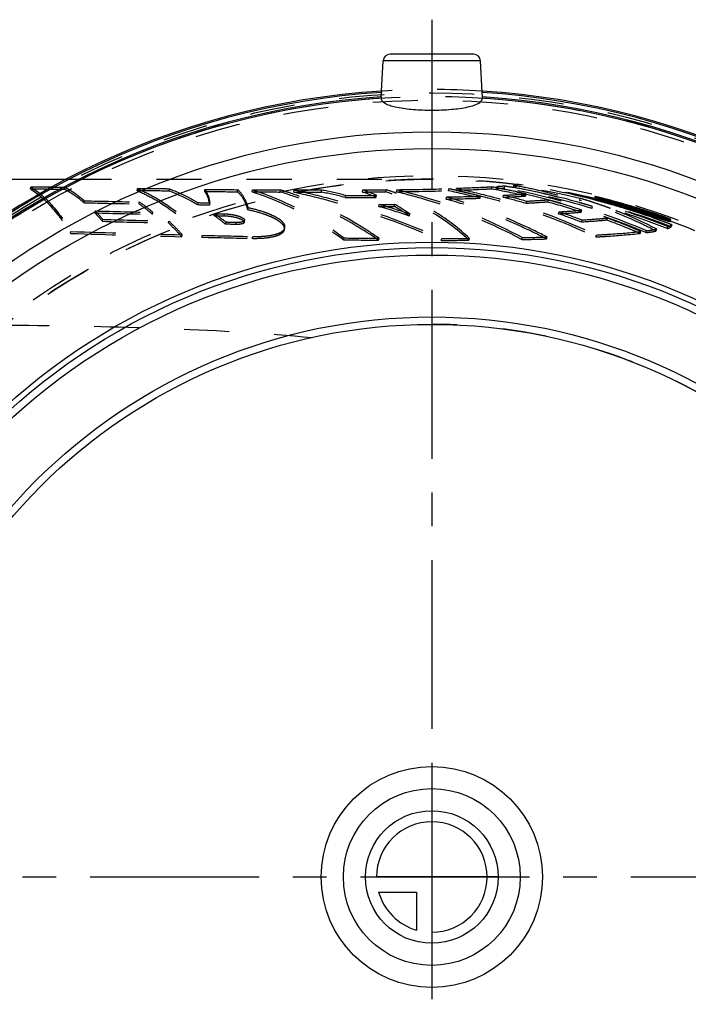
# Model space of a CAD drawing. Header units: millimetres. Extents: x 318 to 682, y 378 to 621.
# Tile 4 of 5: x 503 to 600, y 479 to 621. Entities that reach past the tile are written whole.
import ezdxf

# ---------------------------------------------------------------- set-up
doc = ezdxf.new("R2010")
doc.units = ezdxf.units.MM
doc.header["$LTSCALE"] = 65.185185
doc.linetypes.add('CENTER', pattern=[0.6, 0.375, -0.075, 0.075, -0.075])
doc.linetypes.add('HIDDEN', pattern=[0.2, 0.1, -0.1])
for name, color, linetype in [('ACHSEN_S', 7, 'CONTINUOUS'), ('KOERPER', 7, 'CONTINUOUS'), ('KONST.EL_MIT_GEO', 7, 'CONTINUOUS'), ('KURVEN', 7, 'CONTINUOUS')]:
    doc.layers.add(name, color=color, linetype=linetype)

msp = doc.modelspace()

# ---------------------------------------------------------------- linework, layer by layer
at = {"layer": 'ACHSEN_S', "color": 2, "linetype": 'CENTER'}
for p, q in [((563, 621.45), (563, 378.35)), ((318, 497.35), (682, 497.35))]:
    msp.add_line(p, q, dxfattribs=at)
at = {"layer": 'KOERPER', "color": 7, "linetype": 'Continuous'}
for p, q in [((555.67, 610.22), (555.95, 615.5)), ((570.29, 610.97), (570.05, 615.5)), ((454.86, 598.35), (510.14, 598.35))]:
    msp.add_line(p, q, dxfattribs=at)
at = {"layer": 'KOERPER', "color": 8, "linetype": 'HIDDEN'}
msp.add_line((510.14, 598.35), (563, 598.35), dxfattribs=at)
for radius, start, end in [(101, 75.0798, 360), (80, 269.9999, 90)]:
    msp.add_arc((563, 497.35), radius, start, end, dxfattribs=at)
msp.add_open_spline([(462, 577.35), (469.16, 577.35), (483.39, 577.36), (504.56, 577.28), (525.31, 576.86), (538.96, 576.07), (545.67, 575.45)], degree=3, knots=[0, 0, 0, 0, 0.25649, 0.510167, 0.758595, 1, 1, 1, 1], dxfattribs=at)
at = {"layer": 'KONST.EL_MIT_GEO', "color": 7, "linetype": 'Continuous'}
for p, q in [((569.05, 616.45), (556.95, 616.45)), ((570.05, 615.5), (555.95, 615.5)), ((555.68, 610.27), (555.67, 610.22)), ((555.68, 610.27), (555.71, 610.92)), ((570.32, 610.27), (570.29, 610.92))]:
    msp.add_line(p, q, dxfattribs=at)
at = {"layer": 'KONST.EL_MIT_GEO', "color": 8, "linetype": 'HIDDEN'}
for p, q in [((570.29, 610.92), (570.29, 610.97)), ((504.95, 596.93), (504.97, 597.23)), ((571.66, 596.93), (571.7, 597.22)), ((572.35, 596.97), (572.39, 597.27)), ((573.52, 597.06), (573.56, 597.36)), ((574.81, 597.21), (574.85, 597.51)), ((575.27, 597.31), (575.31, 597.61)), ((509.95, 597.15), (508, 597.18)), ((509.93, 596.85), (509.95, 597.15)), ((509.99, 597.13), (509.95, 597.15)), ((520.39, 596.7), (520.41, 596.99)), ((525.03, 596.64), (525.05, 596.94)), ((530.14, 596.59), (530.17, 596.88)), ((534.91, 596.54), (534.95, 596.84)), ((537.01, 596.53), (537.05, 596.82)), ((541.08, 596.51), (541.11, 596.8)), ((542.88, 596.23), (542.75, 596.28)), ((542.94, 596.21), (542.88, 596.23)), ((543.04, 596.5), (543.08, 596.79)), ((547.02, 596.49), (547.06, 596.79)), ((550.45, 595.72), (550.5, 596.02)), ((552.96, 596.51), (553.01, 596.8)), ((554.94, 595.74), (554.99, 596.03)), ((556.35, 596.53), (556.39, 596.83)), ((557.8, 596.34), (557.75, 596.36)), ((557.89, 596.31), (557.8, 596.34)), ((557.87, 596.55), (557.92, 596.84)), ((565.07, 595.49), (565.13, 595.78)), ((565.39, 596.68), (565.44, 596.98)), ((566.52, 596.75), (566.46, 596.76)), ((566.51, 596.72), (566.56, 597.01)), ((569.97, 595.61), (570.03, 595.9)), ((572.37, 597.11), (572.25, 597.13)), ((573.32, 595.74), (573.38, 596.03)), ((574.99, 597.12), (574.79, 597.15)), ((575.21, 597.08), (574.99, 597.12)), ((576.58, 595.93), (576.64, 596.22)), ((586.58, 595.84), (586.51, 595.55)), ((512.7, 594.95), (512.73, 595.24)), ((520.65, 594.78), (520.68, 595.07)), ((529.15, 594.63), (529.2, 594.92)), ((530.85, 594.6), (530.89, 594.89)), ((555.34, 594.41), (555.4, 594.7)), ((557.57, 594.42), (557.63, 594.71)), ((576.66, 594.84), (576.73, 595.13)), ((579.78, 595.04), (579.85, 595.33)), ((584.4, 595.29), (584.47, 595.58)), ((586.16, 594.14), (586.24, 594.43)), ((587.94, 594.98), (587.73, 595.04)), ((587.86, 595.52), (587.78, 595.23)), ((588.97, 595.18), (588.73, 595.25)), ((588.94, 594.7), (588.84, 594.73)), ((588.91, 594.95), (588.99, 595.24)), ((589.05, 594.67), (588.94, 594.7)), ((589, 595.17), (588.97, 595.18)), ((589.08, 595.22), (588.99, 595.24)), ((589, 594.94), (589.08, 595.23)), ((589.17, 595.12), (589, 595.17)), ((589.01, 594.91), (589.09, 595.2)), ((589.11, 594.87), (589.19, 595.16)), ((589.6, 594.99), (589.17, 595.12)), ((589.19, 594.84), (589.27, 595.13)), ((589.93, 594.9), (589.6, 594.99)), ((591, 594.58), (590.63, 594.69)), ((591.23, 594.32), (591.31, 594.61)), ((591.59, 594.18), (591.67, 594.47)), ((591.63, 594.16), (591.72, 594.45)), ((592.08, 594.25), (591.73, 594.36)), ((591.78, 594.14), (591.87, 594.42)), ((514.27, 593.47), (514.3, 593.76)), ((522.6, 593.27), (522.65, 593.56)), ((531.52, 593.09), (531.57, 593.37)), ((531.63, 593.34), (531.57, 593.37)), ((532.96, 593.06), (533.01, 593.35)), ((536.38, 593.93), (536.43, 594.21)), ((559.77, 593.02), (559.84, 593.3)), ((581.35, 593.35), (581.44, 593.64)), ((584.62, 593.59), (584.71, 593.88)), ((591.7, 593.88), (591.55, 593.92)), ((592.43, 594.14), (592.08, 594.25)), ((592.39, 593.65), (592.29, 593.69)), ((592.61, 593.58), (592.39, 593.65)), ((592.4, 593.8), (592.49, 594.08)), ((592.51, 594.22), (592.42, 593.93)), ((592.49, 594.13), (592.43, 594.14)), ((592.43, 593.93), (592.43, 593.93)), ((592.47, 593.91), (592.56, 594.2)), ((592.53, 594.11), (592.49, 594.13)), ((592.52, 594.22), (592.51, 594.22)), ((592.76, 594.05), (592.53, 594.11)), ((592.75, 594.14), (592.56, 594.2)), ((592.7, 593.87), (592.79, 594.15)), ((592.8, 593.82), (592.89, 594.11)), ((593.49, 593.91), (593.31, 593.97)), ((593.54, 593.61), (593.63, 593.89)), ((593.71, 593.86), (593.63, 593.89)), ((593.64, 593.56), (593.73, 593.85)), ((594.1, 593.41), (594.19, 593.69)), ((594.14, 593.39), (594.24, 593.67)), ((594.69, 593.45), (594.39, 593.54)), ((594.97, 593.36), (594.69, 593.45)), ((594.93, 593.13), (595.03, 593.42)), ((595.15, 593.31), (594.97, 593.36)), ((595, 593.15), (595.1, 593.43)), ((595.04, 593.41), (595.03, 593.42)), ((595.06, 593.07), (595.16, 593.35)), ((595.18, 593.4), (595.1, 593.43)), ((596.21, 592.69), (596.31, 592.98)), ((515.36, 592.27), (515.4, 592.55)), ((524.9, 592.02), (524.95, 592.3)), ((533.17, 591.84), (533.23, 592.12)), ((534.66, 591.81), (534.72, 592.09)), ((535.86, 592.12), (535.92, 592.4)), ((584.65, 592.13), (584.75, 592.41)), ((588.32, 592.43), (588.42, 592.71)), ((594.89, 592.81), (594.83, 592.83)), ((594.97, 592.78), (594.89, 592.81)), ((597.35, 591.91), (597.28, 591.94)), ((597.41, 592.28), (597.51, 592.56)), ((597.46, 592.25), (597.56, 592.54)), ((597.46, 592.24), (597.46, 592.25)), ((597.47, 592.24), (597.57, 592.52)), ((597.57, 592.53), (597.56, 592.54)), ((597.64, 591.48), (597.75, 591.76)), ((510.72, 590.53), (510.76, 590.8)), ((526.84, 590.04), (526.89, 590.32)), ((529.75, 589.97), (529.81, 590.24)), ((541.68, 591.06), (541.74, 591.34)), ((586.73, 590.01), (586.84, 590.28)), ((593.12, 590.51), (593.23, 590.79)), ((593.97, 590.62), (594.08, 590.89)), ((595.43, 590.84), (595.54, 591.12)), ((597.06, 591.22), (597.16, 591.5)), ((537.03, 589.8), (537.09, 590.07)), ((550.26, 589.58), (550.34, 589.85)), ((555.28, 589.53), (555.36, 589.8)), ((564.35, 589.5), (564.44, 589.78)), ((568.36, 589.52), (568.46, 589.79)), ((576.03, 589.63), (576.13, 589.9)), ((579.59, 589.71), (579.69, 589.99))]:
    msp.add_line(p, q, dxfattribs=at)
for radius in [113.5, 113, 112.46, 101.54, 101]:
    msp.add_circle((563, 497.35), radius, dxfattribs=at)
at = {"layer": 'KONST.EL_MIT_GEO', "color": 7, "linetype": 'Continuous'}
for radius in [107.87, 105.45, 91.9, 91.1, 90.03, 81.07, 80]:
    msp.add_circle((563, 497.35), radius, dxfattribs=at)
for centre, radius, start, end in [((556.95, 615.45), 1, 90, 177), ((569.05, 615.45), 1, 3, 90), ((563, 497.35), 114, 93.6597, 86.3403), ((563, 497.35), 113.8, 93.6729, 86.3271), ((563, 497.35), 113.15, 93.7112, 86.2888), ((563, 497.35), 112.96, 93.7219, 86.2781)]:
    msp.add_arc(centre, radius, start, end, dxfattribs=at)
at = {"layer": 'KONST.EL_MIT_GEO', "color": 8, "linetype": 'HIDDEN'}
for centre, radius, start, end in [((563, 497.35), 114, 86.3403, 93.6597), ((555.23, 503.29), 95.37, 79.7153, 80.0511), ((555.86, 500.93), 97.75, 66.982, 80.2633), ((557.58, 499.49), 99.16, 80.0032, 80.7229), ((560.67, 495.54), 102.82, 68.926, 81.8388), ((560.72, 495.83), 102.82, 81.5, 81.8428), ((560.68, 495.57), 103.09, 75.5182, 81.4972), ((551.27, 2755.27), 2158.79, 269.43908, 269.56574), ((551.32, 2751.56), 2154.78, 269.43772, 269.56468), ((548.26, 2319.98), 1723.49, 269.62585, 269.76105), ((548.31, 2317.01), 1720.22, 269.62493, 269.76046), ((527.98, 553.08), 45.65, 71.1264, 73.2838), ((547.07, 1961.17), 1364.67, 269.83075, 269.99787), ((526.28, 496.18), 102.44, 76.3524, 78.3158), ((526.27, 496.29), 102.63, 76.3443, 78.3087), ((549.87, 1571.99), 975.98, 270.03681, 270.30041), ((548.48, 1447.24), 850.75, 270.30189, 270.52984), ((543.48, 569.36), 28.75, 66.526, 70.7477), ((548.52, 1445.62), 848.82, 270.30266, 270.53121), ((543.49, 569.53), 28.89, 66.5466, 70.764), ((545.96, 564.17), 34.29, 69.8889, 72.29), ((552.99, 1078.84), 482.31, 270.5793, 271.4728), ((553.04, 1077.79), 480.97, 270.5808, 271.4769), ((557.46, 996.41), 400.7, 271.0973, 271.798), ((548.64, 514.76), 83.62, 75.219, 78.4416), ((548.72, 515.21), 83.46, 77.7255, 78.444), ((548.68, 515.05), 83.63, 77.3668, 77.6853), ((548.6, 514.67), 84.01, 75.2192, 77.3653), ((555.18, 502.98), 95.38, 77.0337, 80.0503), ((555.87, 500.93), 97.45, 66.9823, 80.2657), ((555.21, 503.21), 95.45, 79.3796, 79.6474), ((555.2, 503.13), 95.53, 78.7085, 79.3795), ((551.62, 508.26), 90.44, 73.8742, 76.0741), ((557.47, 498.92), 99.45, 73.2333, 80.7141), ((555.15, 502.9), 95.77, 77.0334, 78.708), ((557.47, 498.98), 99.69, 74.3852, 79.7521), ((577.12, 3465.73), 2871.5, 268.71444, 268.87311), ((577.19, 3461.31), 2866.8, 268.71151, 268.87055), ((530.02, 592.54), 6.63, 14.6496, 19.3951), ((549.82, 1573.6), 977.88, 270.03673, 270.29967), ((553.36, 1493.43), 899.02, 270.12647, 270.26852), ((522.86, 483.61), 115.47, 71.3534, 73.66), ((553.42, 1492.16), 897.46, 270.12677, 270.26915), ((522.83, 483.68), 115.7, 71.3429, 73.6505), ((544.54, 571.54), 26.33, 54.6443, 60.3339), ((544.55, 571.71), 26.46, 54.6769, 60.3608), ((557.4, 997.12), 401.71, 271.0946, 271.7932), ((551.62, 508.21), 90.18, 73.8756, 76.0754), ((554.62, 502.39), 96.01, 71.7909, 74.8102), ((554.62, 502.42), 96.28, 71.7894, 74.809), ((557.38, 498.62), 100.05, 74.065, 74.3871), ((559.46, 496.03), 102.35, 68.4489, 75.8957), ((559.46, 496.03), 102.64, 68.4477, 75.8948), ((565.71, 532.09), 66.21, 72.3688, 73.5356), ((557.36, 498.56), 100.12, 73.2356, 74.0649), ((566.03, 533.12), 65.13, 71.8641, 72.367), ((566.36, 534.12), 64.07, 70.708, 71.8659), ((560.67, 495.54), 103.11, 74.7831, 75.5169), ((566.76, 535.26), 62.86, 69.9642, 70.7066), ((560.66, 495.53), 103.12, 74.1445, 74.6637), ((596.57, 623.06), 28.89, 253.0168, 253.3629), ((619.95, 701.53), 110.77, 253.3979, 253.6325), ((568.01, 516.25), 81.75, 75.339, 75.6001), ((566.57, 510.74), 87.44, 75.0786, 75.3396), ((563.15, 498.55), 99.78, 73.3242, 75.0403), ((587.68, 591.47), 3.7, 68.9441, 70.6117), ((587.75, 591.73), 3.72, 68.9638, 70.6252), ((563.16, 498.82), 99.51, 73.3978, 74.9421), ((560.66, 495.52), 103.13, 72.8129, 74.0226), ((563, 497.35), 101.3, 71.5269, 75.0798), ((563.14, 498.5), 100.13, 74.4687, 74.9855), ((563.16, 498.82), 99.81, 73.398, 74.9423), ((562.77, 496.44), 101.9, 73.5464, 75.0188), ((588.28, 592.93), 2.11, 64.3319, 66.6937), ((562.76, 496.4), 102.24, 74.6913, 75.0184), ((588.35, 593.2), 2.13, 64.3722, 66.7227), ((562.7, 496.31), 102.02, 71.5081, 74.9517), ((562.7, 496.31), 102.32, 71.5078, 74.9514), ((562.77, 496.43), 102.21, 74.2005, 74.6913), ((514.22, 338.38), 267.45, 73.4004, 73.5571), ((563.15, 498.55), 100.09, 74.0874, 74.4687), ((563.16, 498.58), 100.05, 73.7058, 74.0874), ((562.78, 496.46), 102.18, 73.8733, 74.2005), ((519.18, 354.99), 250.12, 73.1377, 73.3118), ((562.78, 496.48), 102.15, 73.546, 73.8733), ((563.17, 498.62), 100.01, 73.324, 73.7058), ((590.64, 592.13), 2.56, 65.0476, 66.128), ((496, 575.88), 25.36, 40.2453, 43.9195), ((581.99, 3224.98), 2632.37, 268.52591, 268.70738), ((495.98, 576.11), 25.44, 40.2626, 43.9372), ((582.07, 3221.36), 2628.47, 268.52267, 268.70455), ((510.66, 563.84), 35.93, 51.2008, 54.5103), ((510.63, 564), 36.08, 51.2082, 54.4048), ((551.12, 506.65), 91.82, 68.5791, 70.7747), ((551.12, 506.69), 92.08, 68.5774, 70.7731), ((567.03, 535.99), 62.09, 69.466, 69.9637), ((560.65, 495.48), 103.18, 72.5714, 72.8129), ((590.56, 591.86), 2.54, 65.0191, 66.1039), ((560.64, 495.44), 103.22, 72.1413, 72.4871), ((591.38, 591.63), 2.53, 64.4954, 65.5972), ((562.81, 496.56), 101.77, 72.0665, 73.0539), ((591.47, 591.92), 2.53, 64.5213, 65.501), ((560.63, 495.42), 103.25, 70.6551, 71.9555), ((562.96, 496.98), 101.35, 72.4417, 72.9363), ((562.8, 496.55), 102.08, 72.6148, 72.9439), ((562.96, 496.98), 101.65, 72.4415, 72.9362), ((562.92, 496.88), 101.45, 72.3774, 72.8722), ((562.92, 496.88), 101.75, 72.3773, 72.8722), ((562.82, 496.58), 102.04, 72.0662, 72.5051), ((577.67, 543.42), 52.93, 71.6995, 72.358), ((593.03, 591.14), 2.5, 63.4769, 64.6108), ((593.11, 591.41), 2.52, 63.5043, 64.6338), ((584.61, 564.27), 30.96, 70.9003, 71.7711), ((588.77, 576.31), 18.22, 70.7036, 70.8671), ((570.06, 518.41), 79.09, 70.9634, 71.483), ((581.89, 2967.52), 2376.19, 268.39547, 268.62572), ((581.99, 2964.59), 2372.98, 268.39203, 268.62279), ((502.21, 568.17), 33.16, 44.2249, 46.7041), ((554.53, 500.85), 97.62, 66.7165, 69.7474), ((554.53, 500.87), 97.9, 66.7148, 69.7458), ((560.62, 495.4), 103.26, 70.3617, 70.5749), ((560.63, 495.41), 103.25, 69.9143, 70.3617), ((560.64, 495.45), 103.21, 69.2085, 69.9143), ((560.66, 495.49), 103.16, 68.9278, 69.1677), ((596.22, 589.92), 2.64, 62.1211, 63.3613), ((596.33, 590.2), 2.64, 62.1419, 63.2456), ((591.35, 3010.17), 2420.99, 268.09164, 268.47313), ((591.45, 3007.47), 2418.02, 268.08768, 268.46998), ((500.29, 566.3), 35.84, 42.0863, 44.2281), ((575.89, 2430.57), 1840.91, 268.5657, 268.79241), ((575.79, 2432.42), 1843.03, 268.56865, 268.7949), ((564.34, 1771.63), 1182.13, 269.31747, 269.56078), ((564.43, 1770.53), 1180.76, 269.31605, 269.55987), ((562.83, 1348.6), 759.1, 270.11465, 270.41744), ((562.92, 1347.9), 758.12, 270.11489, 270.41833), ((567.15, 1018.45), 428.92, 271.1862, 271.6612), ((567.24, 1018.06), 428.25, 271.1888, 271.6648)]:
    msp.add_arc(centre, radius, start, end, dxfattribs=at)
at = {"layer": 'KONST.EL_MIT_GEO', "color": 7, "linetype": 'Continuous'}
for points, knots in [([(555.67, 610.22), (555.67, 610.2), (555.67, 610.15), (555.67, 610.1), (555.67, 610.07)], [0, 0, 0, 0, 0.340334, 1, 1, 1, 1]), ([(563, 608.36), (563.94, 608.36), (565.69, 608.43), (567.73, 608.68), (569.06, 609.04), (569.82, 609.34), (570.33, 609.77), (570.33, 610.07)], [0, 0, 0, 0, 0.363045, 0.671272, 0.791488, 0.885216, 1, 1, 1, 1]), ([(570.33, 610.07), (570.33, 610.08), (570.33, 610.15), (570.33, 610.21), (570.32, 610.27)], [0, 0, 0, 0, 0.139443, 1, 1, 1, 1]), ([(555.69, 609.93), (555.73, 609.8), (555.94, 609.53), (556.44, 609.23), (557.14, 608.97), (558.45, 608.66), (560.42, 608.42), (562.1, 608.36), (563, 608.36)], [0, 0, 0, 0, 0.053386, 0.126635, 0.224094, 0.345558, 0.648704, 1, 1, 1, 1])]:
    msp.add_open_spline(points, degree=3, knots=knots, dxfattribs=at)
msp.add_open_spline([(555.67, 610.07), (555.67, 610.02), (555.68, 609.97), (555.69, 609.93)], degree=3, dxfattribs=at)
at = {"layer": 'KONST.EL_MIT_GEO', "color": 8, "linetype": 'HIDDEN'}
for points, knots in [([(555.72, 611.12), (555.72, 611.12), (555.72, 611.09), (555.71, 611.05), (555.71, 610.99), (555.71, 610.94), (555.71, 610.92)], [0, 0, 0, 0, 0.077999, 0.295195, 0.619579, 1, 1, 1, 1]), ([(570.29, 610.97), (570.29, 610.99), (570.28, 611.02), (570.28, 611.07), (570.28, 611.1), (570.28, 611.12), (570.28, 611.12)], [0, 0, 0, 0, 0.399874, 0.719448, 0.92636, 1, 1, 1, 1]), ([(504.97, 597.23), (506.09, 596.53), (508.28, 594.56), (509.95, 592.16), (510.76, 590.8)], [0, 0, 0, 0, 0.454589, 1, 1, 1, 1]), ([(571.7, 597.22), (571.34, 597.2), (569.63, 597.11), (567.91, 597.05), (566.56, 597.01)], [0, 0, 0, 0, 0.211491, 1, 1, 1, 1]), ([(573.56, 597.36), (573.47, 597.35), (573.08, 597.32), (572.69, 597.29), (572.39, 597.27)], [0, 0, 0, 0, 0.228253, 1, 1, 1, 1]), ([(575.27, 597.31), (575.24, 597.3), (575.09, 597.26), (574.93, 597.23), (574.81, 597.21)], [0, 0, 0, 0, 0.196095, 1, 1, 1, 1]), ([(574.81, 597.21), (575.79, 597.04), (579.64, 596.28), (583.42, 595.18), (586.16, 594.14)], [0, 0, 0, 0, 0.254583, 1, 1, 1, 1]), ([(575.24, 597.59), (575.21, 597.58), (575.08, 597.55), (574.95, 597.53), (574.85, 597.51)], [0, 0, 0, 0, 0.209134, 1, 1, 1, 1]), ([(574.85, 597.51), (575.86, 597.33), (579.72, 596.57), (583.52, 595.46), (586.24, 594.43)], [0, 0, 0, 0, 0.260163, 1, 1, 1, 1]), ([(504.95, 596.93), (506.07, 596.24), (508.25, 594.27), (509.91, 591.88), (510.72, 590.53)], [0, 0, 0, 0, 0.454595, 1, 1, 1, 1]), ([(509.93, 596.85), (509.52, 596.86), (507.86, 596.89), (506.2, 596.91), (504.95, 596.93)], [0, 0, 0, 0, 0.248311, 1, 1, 1, 1]), ([(512.7, 594.95), (512.48, 595.14), (511.6, 595.84), (510.66, 596.46), (509.93, 596.85)], [0, 0, 0, 0, 0.25978, 1, 1, 1, 1]), ([(512.73, 595.24), (512.51, 595.42), (511.64, 596.12), (510.71, 596.74), (509.99, 597.13)], [0, 0, 0, 0, 0.259655, 1, 1, 1, 1]), ([(520.39, 596.7), (521.22, 596.34), (524.68, 594.62), (527.71, 592.1), (529.75, 589.97)], [0, 0, 0, 0, 0.234145, 1, 1, 1, 1]), ([(525.03, 596.64), (524.64, 596.64), (523.1, 596.66), (521.55, 596.68), (520.39, 596.7)], [0, 0, 0, 0, 0.247334, 1, 1, 1, 1]), ([(520.41, 596.99), (521.25, 596.64), (524.72, 594.91), (527.76, 592.38), (529.81, 590.24)], [0, 0, 0, 0, 0.234094, 1, 1, 1, 1]), ([(525.05, 596.94), (524.67, 596.94), (523.12, 596.96), (521.58, 596.98), (520.41, 596.99)], [0, 0, 0, 0, 0.247395, 1, 1, 1, 1]), ([(529.15, 594.63), (528.82, 594.83), (527.48, 595.58), (526.09, 596.23), (525.03, 596.64)], [0, 0, 0, 0, 0.254823, 1, 1, 1, 1]), ([(529.2, 594.92), (528.86, 595.12), (527.52, 595.87), (526.12, 596.52), (525.05, 596.94)], [0, 0, 0, 0, 0.254817, 1, 1, 1, 1]), ([(530.14, 596.59), (530.23, 596.45), (530.6, 595.84), (530.78, 595.14), (530.85, 594.6)], [0, 0, 0, 0, 0.23394, 1, 1, 1, 1]), ([(530.17, 596.88), (530.27, 596.74), (530.64, 596.13), (530.82, 595.43), (530.89, 594.89)], [0, 0, 0, 0, 0.237354, 1, 1, 1, 1]), ([(536.38, 593.93), (536.25, 594.43), (535.89, 595.39), (535.26, 596.2), (534.91, 596.54)], [0, 0, 0, 0, 0.516839, 1, 1, 1, 1]), ([(536.27, 594.74), (536.2, 594.94), (535.89, 595.71), (535.39, 596.41), (534.95, 596.84)], [0, 0, 0, 0, 0.257499, 1, 1, 1, 1]), ([(537.01, 596.53), (539.34, 595.79), (543.97, 593.82), (548.21, 591.11), (550.26, 589.58)], [0, 0, 0, 0, 0.48836, 1, 1, 1, 1]), ([(537.05, 596.82), (539.38, 596.08), (544.03, 594.11), (548.28, 591.39), (550.34, 589.85)], [0, 0, 0, 0, 0.48834, 1, 1, 1, 1]), ([(555.28, 589.53), (553.07, 591.07), (548.51, 593.8), (543.56, 595.76), (541.08, 596.51)], [0, 0, 0, 0, 0.509829, 1, 1, 1, 1]), ([(555.36, 589.8), (554.38, 590.49), (550.47, 593.04), (546.21, 595.08), (542.94, 596.21)], [0, 0, 0, 0, 0.257215, 1, 1, 1, 1]), ([(543.04, 596.5), (544.78, 596.13), (552.05, 594.36), (559.13, 591.8), (564.35, 589.5)], [0, 0, 0, 0, 0.237061, 1, 1, 1, 1]), ([(543.08, 596.79), (544.86, 596.42), (552.15, 594.64), (559.24, 592.07), (564.44, 589.78)], [0, 0, 0, 0, 0.242158, 1, 1, 1, 1]), ([(545.33, 596.79), (545.15, 596.79), (544.4, 596.79), (543.65, 596.79), (543.08, 596.79)], [0, 0, 0, 0, 0.24726, 1, 1, 1, 1]), ([(568.36, 589.52), (566.67, 591.12), (562.9, 593.94), (558.58, 595.82), (556.35, 596.53)], [0, 0, 0, 0, 0.498223, 1, 1, 1, 1]), ([(557.87, 596.55), (559.43, 596.19), (565.7, 594.49), (571.73, 591.95), (576.03, 589.63)], [0, 0, 0, 0, 0.247195, 1, 1, 1, 1]), ([(568.46, 589.79), (566.96, 591.2), (563.64, 593.76), (559.87, 595.58), (557.89, 596.31)], [0, 0, 0, 0, 0.49339, 1, 1, 1, 1]), ([(557.92, 596.84), (559.48, 596.48), (565.77, 594.78), (571.82, 592.23), (576.13, 589.9)], [0, 0, 0, 0, 0.24713, 1, 1, 1, 1]), ([(579.69, 589.99), (578.51, 590.59), (573.81, 592.88), (568.89, 594.71), (565.13, 595.78)], [0, 0, 0, 0, 0.252458, 1, 1, 1, 1]), ([(571.66, 596.93), (571.3, 596.91), (569.58, 596.82), (567.87, 596.76), (566.51, 596.72)], [0, 0, 0, 0, 0.211628, 1, 1, 1, 1]), ([(566.51, 596.72), (568.25, 596.37), (575.17, 594.76), (581.9, 592.29), (586.73, 590.01)], [0, 0, 0, 0, 0.248564, 1, 1, 1, 1]), ([(566.56, 597.01), (568.3, 596.66), (575.25, 595.05), (581.99, 592.57), (586.84, 590.28)], [0, 0, 0, 0, 0.248491, 1, 1, 1, 1]), ([(573.52, 597.06), (573.43, 597.05), (573.04, 597.02), (572.65, 596.99), (572.35, 596.97)], [0, 0, 0, 0, 0.228395, 1, 1, 1, 1]), ([(573.32, 595.74), (573.62, 595.76), (574.71, 595.81), (575.79, 595.87), (576.58, 595.93)], [0, 0, 0, 0, 0.276603, 1, 1, 1, 1]), ([(573.38, 596.03), (573.68, 596.05), (574.77, 596.1), (575.86, 596.17), (576.64, 596.22)], [0, 0, 0, 0, 0.276783, 1, 1, 1, 1]), ([(588.34, 595.43), (588.08, 595.5), (587.73, 595.58), (587.29, 595.69), (587.04, 595.75), (586.85, 595.79), (586.7, 595.83), (586.63, 595.83), (586.58, 595.85), (586.57, 595.84)], [0, 0, 0, 0, 0.435033, 0.60719, 0.748369, 0.858288, 0.936869, 0.984057, 1, 1, 1, 1]), ([(586.57, 595.84), (586.57, 595.83), (586.63, 595.82), (586.69, 595.79), (586.83, 595.76), (587, 595.7), (587.23, 595.64), (587.63, 595.52), (588.26, 595.34), (589.13, 595.09), (590.16, 594.79), (591.3, 594.45), (592.09, 594.21), (592.49, 594.08)], [0, 0, 0, 0, 0.004569, 0.017751, 0.039532, 0.069826, 0.108535, 0.15555, 0.273921, 0.422823, 0.59838, 0.7942, 1, 1, 1, 1]), ([(522.6, 593.27), (522.44, 593.41), (521.81, 593.93), (521.15, 594.43), (520.65, 594.78)], [0, 0, 0, 0, 0.254634, 1, 1, 1, 1]), ([(522.65, 593.56), (522.49, 593.69), (521.85, 594.22), (521.19, 594.72), (520.68, 595.07)], [0, 0, 0, 0, 0.254633, 1, 1, 1, 1]), ([(579.59, 589.71), (578.42, 590.32), (573.73, 592.6), (568.82, 594.42), (565.07, 595.49)], [0, 0, 0, 0, 0.252487, 1, 1, 1, 1]), ([(579.78, 595.04), (579.54, 595.03), (578.51, 594.95), (577.47, 594.89), (576.66, 594.84)], [0, 0, 0, 0, 0.226068, 1, 1, 1, 1]), ([(579.85, 595.33), (579.61, 595.32), (578.58, 595.24), (577.54, 595.18), (576.73, 595.13)], [0, 0, 0, 0, 0.225973, 1, 1, 1, 1]), ([(595.43, 590.84), (594.57, 591.3), (591.01, 593.06), (587.27, 594.44), (584.4, 595.29)], [0, 0, 0, 0, 0.247134, 1, 1, 1, 1]), ([(586.51, 595.55), (586.5, 595.54), (586.52, 595.54), (586.54, 595.53), (586.59, 595.51), (586.67, 595.49), (586.82, 595.44), (587.04, 595.38), (587.3, 595.3), (587.74, 595.18), (588.37, 595), (589.24, 594.75), (590.22, 594.46), (591.28, 594.14), (592.02, 593.91), (592.4, 593.8)], [0, 0, 0, 0, 0.001665, 0.006209, 0.013548, 0.023547, 0.051014, 0.087751, 0.132877, 0.185296, 0.308903, 0.455901, 0.623301, 0.807275, 1, 1, 1, 1]), ([(589, 594.94), (588.67, 595.04), (588.18, 595.16), (587.57, 595.31), (587.2, 595.4), (586.91, 595.47), (586.72, 595.51), (586.61, 595.53), (586.55, 595.55), (586.53, 595.55), (586.51, 595.55), (586.51, 595.55)], [0, 0, 0, 0, 0.410012, 0.58368, 0.732104, 0.850195, 0.934695, 0.963622, 0.983877, 0.995833, 1, 1, 1, 1]), ([(587.78, 595.23), (587.78, 595.24), (587.82, 595.22), (587.87, 595.22), (587.97, 595.2), (588.1, 595.17), (588.26, 595.13), (588.54, 595.06), (588.96, 594.95), (589.52, 594.81), (590.14, 594.64), (590.79, 594.45), (591.23, 594.33), (591.44, 594.26)], [0, 0, 0, 0, 0.005272, 0.020747, 0.046441, 0.081916, 0.126689, 0.180166, 0.310353, 0.465984, 0.639347, 0.82037, 1, 1, 1, 1]), ([(592.35, 593.86), (592.09, 593.94), (591.56, 594.1), (590.76, 594.34), (589.99, 594.57), (589.28, 594.77), (588.75, 594.93), (588.39, 595.04), (588.18, 595.1), (588.02, 595.15), (587.89, 595.19), (587.83, 595.22), (587.78, 595.22), (587.78, 595.23)], [0, 0, 0, 0, 0.171493, 0.348535, 0.520582, 0.678195, 0.813056, 0.868824, 0.915484, 0.952209, 0.978573, 0.994509, 1, 1, 1, 1]), ([(588.13, 595.43), (588.09, 595.44), (588.02, 595.46), (587.93, 595.49), (587.89, 595.51), (587.85, 595.52), (587.86, 595.52)], [0, 0, 0, 0, 0.435629, 0.747455, 0.935219, 1, 1, 1, 1]), ([(587.86, 595.52), (587.86, 595.53), (587.89, 595.52), (587.93, 595.52), (588.01, 595.5), (588.11, 595.47), (588.25, 595.44), (588.49, 595.38), (588.87, 595.29), (589.4, 595.15), (590.04, 594.97), (590.76, 594.77), (591.27, 594.63), (591.53, 594.55)], [0, 0, 0, 0, 0.004265, 0.016608, 0.037129, 0.065851, 0.10278, 0.147908, 0.262682, 0.408999, 0.583989, 0.783314, 1, 1, 1, 1]), ([(591.53, 594.55), (591.86, 594.45), (592.5, 594.26), (593.42, 593.97), (594.26, 593.7), (594.98, 593.47), (595.48, 593.3), (595.8, 593.18), (595.98, 593.12), (596.11, 593.06), (596.22, 593.02), (596.27, 593), (596.31, 592.98), (596.31, 592.98)], [0, 0, 0, 0, 0.203016, 0.399755, 0.577781, 0.728323, 0.846734, 0.893337, 0.93153, 0.961314, 0.982655, 0.995523, 1, 1, 1, 1]), ([(592.79, 594.15), (592.69, 594.18), (592.39, 594.27), (592.08, 594.37), (591.87, 594.42)], [0, 0, 0, 0, 0.307727, 1, 1, 1, 1]), ([(532.96, 593.06), (533.31, 593.06), (534, 592.99), (534.8, 592.81), (535.36, 592.6), (535.67, 592.44), (535.89, 592.24), (535.86, 592.12)], [0, 0, 0, 0, 0.330381, 0.652126, 0.783306, 0.884874, 1, 1, 1, 1]), ([(533.01, 593.35), (533.33, 593.34), (533.98, 593.28), (534.77, 593.12), (535.35, 592.91), (535.69, 592.75), (535.94, 592.53), (535.92, 592.4)], [0, 0, 0, 0, 0.302854, 0.618072, 0.758815, 0.873556, 1, 1, 1, 1]), ([(541.68, 591.06), (541.7, 591.18), (541.68, 591.47), (541.39, 591.88), (540.93, 592.27), (540.27, 592.66), (539.46, 593.03), (538.16, 593.5), (537.11, 593.77), (536.38, 593.93)], [0, 0, 0, 0, 0.057934, 0.131142, 0.227067, 0.347302, 0.489208, 0.648661, 1, 1, 1, 1]), ([(541.74, 591.34), (541.77, 591.46), (541.74, 591.75), (541.46, 592.15), (540.99, 592.55), (540.34, 592.94), (539.53, 593.31), (538.22, 593.78), (537.16, 594.06), (536.43, 594.21)], [0, 0, 0, 0, 0.05818, 0.130962, 0.226469, 0.346071, 0.48771, 0.64711, 1, 1, 1, 1]), ([(581.35, 593.35), (581.65, 593.37), (582.74, 593.44), (583.83, 593.52), (584.62, 593.59)], [0, 0, 0, 0, 0.273677, 1, 1, 1, 1]), ([(581.44, 593.64), (581.74, 593.65), (582.83, 593.72), (583.92, 593.8), (584.71, 593.88)], [0, 0, 0, 0, 0.273809, 1, 1, 1, 1]), ([(595.54, 591.12), (595.01, 591.4), (592.82, 592.51), (590.55, 593.48), (588.8, 594.13)], [0, 0, 0, 0, 0.244474, 1, 1, 1, 1]), ([(591.44, 594.26), (591.7, 594.19), (592.24, 594.03), (593.05, 593.78), (593.86, 593.52), (594.6, 593.28), (595.16, 593.09), (595.55, 592.95), (595.78, 592.87), (595.96, 592.8), (596.1, 592.75), (596.15, 592.72), (596.21, 592.7), (596.21, 592.69)], [0, 0, 0, 0, 0.162031, 0.335517, 0.506866, 0.665573, 0.80356, 0.861688, 0.910705, 0.949321, 0.97713, 0.994101, 1, 1, 1, 1]), ([(592.7, 593.87), (592.61, 593.89), (592.31, 593.99), (592, 594.08), (591.78, 594.14)], [0, 0, 0, 0, 0.290493, 1, 1, 1, 1]), ([(596.21, 592.69), (596.21, 592.69), (596.16, 592.7), (596.11, 592.71), (596, 592.74), (595.86, 592.78), (595.67, 592.83), (595.37, 592.92), (594.92, 593.06), (594.33, 593.24), (593.69, 593.45), (593.02, 593.65), (592.57, 593.79), (592.35, 593.86)], [0, 0, 0, 0, 0.005757, 0.022299, 0.049638, 0.087198, 0.134334, 0.190217, 0.324009, 0.480335, 0.651075, 0.827004, 1, 1, 1, 1]), ([(592.4, 593.8), (592.73, 593.7), (593.35, 593.5), (594.26, 593.22), (595.07, 592.96), (595.79, 592.74), (596.32, 592.57), (596.7, 592.45), (596.93, 592.38), (597.14, 592.32), (597.29, 592.28), (597.4, 592.25), (597.45, 592.24), (597.47, 592.24), (597.47, 592.24)], [0, 0, 0, 0, 0.191618, 0.372767, 0.534496, 0.675383, 0.797585, 0.850899, 0.89806, 0.938223, 0.970161, 0.991638, 0.997628, 1, 1, 1, 1]), ([(592.42, 593.93), (592.43, 593.94), (592.44, 593.93), (592.46, 593.93), (592.5, 593.91), (592.57, 593.9), (592.67, 593.86), (592.75, 593.84), (592.8, 593.82)], [0, 0, 0, 0, 0.020793, 0.081463, 0.180595, 0.311591, 0.640558, 1, 1, 1, 1]), ([(592.49, 594.08), (592.85, 593.97), (593.56, 593.75), (594.56, 593.44), (595.44, 593.16), (596.18, 592.93), (596.7, 592.76), (597.03, 592.66), (597.22, 592.61), (597.36, 592.57), (597.47, 592.54), (597.53, 592.53), (597.57, 592.52), (597.57, 592.52)], [0, 0, 0, 0, 0.214963, 0.415411, 0.591888, 0.738782, 0.853291, 0.898162, 0.934768, 0.963171, 0.983438, 0.995647, 1, 1, 1, 1]), ([(592.51, 594.22), (592.52, 594.23), (592.54, 594.21), (592.57, 594.21), (592.64, 594.18), (592.74, 594.16), (592.84, 594.13), (592.89, 594.11)], [0, 0, 0, 0, 0.065204, 0.146246, 0.260001, 0.582398, 1, 1, 1, 1]), ([(594.39, 593.54), (594.32, 593.56), (594, 593.66), (593.67, 593.76), (593.43, 593.84)], [0, 0, 0, 0, 0.235158, 1, 1, 1, 1]), ([(594.93, 593.13), (594.88, 593.16), (594.71, 593.21), (594.25, 593.38), (593.83, 593.51), (593.54, 593.61)], [0, 0, 0, 0, 0.117544, 0.365175, 1, 1, 1, 1]), ([(593.64, 593.56), (593.74, 593.53), (593.89, 593.48), (594.05, 593.43), (594.1, 593.41)], [0, 0, 0, 0, 0.640901, 1, 1, 1, 1]), ([(593.73, 593.85), (593.84, 593.81), (593.99, 593.76), (594.15, 593.71), (594.19, 593.69)], [0, 0, 0, 0, 0.693586, 1, 1, 1, 1]), ([(595.03, 593.42), (595.02, 593.42), (594.94, 593.45), (594.86, 593.48), (594.79, 593.51)], [0, 0, 0, 0, 0.121368, 1, 1, 1, 1]), ([(597.41, 592.28), (597.14, 592.41), (596.33, 592.69), (595.53, 592.97), (595, 593.15)], [0, 0, 0, 0, 0.349247, 1, 1, 1, 1]), ([(595.88, 593.08), (595.83, 593.1), (595.58, 593.17), (595.34, 593.25), (595.15, 593.31)], [0, 0, 0, 0, 0.203463, 1, 1, 1, 1]), ([(597.24, 592.67), (597.16, 592.7), (596.7, 592.88), (596.24, 593.04), (595.86, 593.17)], [0, 0, 0, 0, 0.178245, 1, 1, 1, 1]), ([(596.31, 592.98), (596.3, 592.97), (596.25, 592.99), (596.19, 592.99), (596.04, 593.04), (595.94, 593.07), (595.88, 593.08)], [0, 0, 0, 0, 0.064714, 0.251296, 0.562298, 1, 1, 1, 1]), ([(526.84, 590.04), (526.68, 590.22), (526.05, 590.89), (525.4, 591.55), (524.9, 592.02)], [0, 0, 0, 0, 0.254911, 1, 1, 1, 1]), ([(535.86, 592.12), (535.83, 591.99), (535.51, 591.87), (535.12, 591.81), (534.82, 591.81), (534.66, 591.81)], [0, 0, 0, 0, 0.325596, 0.619985, 1, 1, 1, 1]), ([(535.92, 592.4), (535.91, 592.34), (535.78, 592.22), (535.37, 592.1), (534.99, 592.08), (534.72, 592.09)], [0, 0, 0, 0, 0.141238, 0.357058, 1, 1, 1, 1]), ([(588.32, 592.43), (588.05, 592.4), (586.83, 592.28), (585.6, 592.19), (584.65, 592.13)], [0, 0, 0, 0, 0.22352, 1, 1, 1, 1]), ([(588.42, 592.71), (588.14, 592.68), (586.92, 592.56), (585.7, 592.47), (584.75, 592.41)], [0, 0, 0, 0, 0.223416, 1, 1, 1, 1]), ([(597.16, 591.5), (597.22, 591.52), (597.42, 591.59), (597.62, 591.68), (597.75, 591.76)], [0, 0, 0, 0, 0.295743, 1, 1, 1, 1]), ([(597.51, 592.56), (597.49, 592.57), (597.4, 592.61), (597.31, 592.64), (597.24, 592.67)], [0, 0, 0, 0, 0.178167, 1, 1, 1, 1]), ([(537.03, 589.8), (537.62, 589.79), (538.71, 589.81), (539.99, 590), (540.8, 590.26), (541.32, 590.52), (541.63, 590.83), (541.68, 591.06)], [0, 0, 0, 0, 0.354448, 0.64934, 0.766131, 0.861565, 1, 1, 1, 1]), ([(537.09, 590.07), (537.68, 590.06), (538.74, 590.09), (540, 590.26), (540.81, 590.52), (541.36, 590.77), (541.69, 591.1), (541.74, 591.34)], [0, 0, 0, 0, 0.347111, 0.636265, 0.75469, 0.853961, 1, 1, 1, 1]), ([(586.73, 590.01), (587.34, 590.04), (589.47, 590.17), (591.6, 590.34), (593.12, 590.51)], [0, 0, 0, 0, 0.287287, 1, 1, 1, 1]), ([(586.84, 590.28), (587.45, 590.32), (589.58, 590.45), (591.71, 590.62), (593.23, 590.79)], [0, 0, 0, 0, 0.287458, 1, 1, 1, 1]), ([(593.97, 590.62), (594.1, 590.63), (594.59, 590.7), (595.08, 590.78), (595.43, 590.84)], [0, 0, 0, 0, 0.270811, 1, 1, 1, 1]), ([(594.08, 590.89), (594.21, 590.91), (594.7, 590.98), (595.19, 591.05), (595.54, 591.12)], [0, 0, 0, 0, 0.270903, 1, 1, 1, 1]), ([(597.06, 591.22), (597.12, 591.24), (597.32, 591.31), (597.51, 591.4), (597.64, 591.48)], [0, 0, 0, 0, 0.295594, 1, 1, 1, 1])]:
    msp.add_open_spline(points, degree=3, knots=knots, dxfattribs=at)
for points in [[(508, 597.18), (506.99, 597.2), (505.98, 597.21), (504.97, 597.23)], [(575.31, 597.61), (575.29, 597.6), (575.26, 597.6), (575.24, 597.59)], [(547.06, 596.79), (546.49, 596.79), (545.91, 596.79), (545.33, 596.79)], [(530.85, 594.6), (530.28, 594.61), (529.72, 594.62), (529.15, 594.63)], [(530.89, 594.89), (530.33, 594.9), (529.76, 594.91), (529.2, 594.92)], [(591.45, 594.26), (591.47, 594.36), (591.5, 594.45), (591.53, 594.55)], [(531.52, 593.09), (532, 593.08), (532.48, 593.07), (532.96, 593.06)], [(531.57, 593.37), (532.05, 593.37), (532.53, 593.36), (533.01, 593.35)], [(592.34, 593.86), (592.36, 593.89), (592.37, 593.93), (592.38, 593.96)], [(592.38, 593.96), (592.4, 594.02), (592.42, 594.08), (592.43, 594.14)], [(593.43, 593.84), (593.2, 593.91), (592.98, 593.98), (592.76, 594.05)], [(595.06, 593.07), (595.02, 593.09), (594.98, 593.11), (594.93, 593.13)], [(595.16, 593.35), (595.12, 593.37), (595.08, 593.39), (595.04, 593.41)], [(534.66, 591.81), (534.17, 591.82), (533.67, 591.83), (533.17, 591.84)], [(534.72, 592.09), (534.22, 592.1), (533.73, 592.11), (533.23, 592.12)]]:
    msp.add_open_spline(points, degree=3, dxfattribs=at)
at = {"layer": 'KURVEN', "color": 40, "linetype": 'Continuous'}
for p, q in [((563, 513.35), (563, 481.35)), ((572.6, 497.35), (555, 497.35)), ((555.31, 495.15), (560.8, 495.15)), ((560.8, 495.15), (560.8, 489.66))]:
    msp.add_line(p, q, dxfattribs=at)
for radius in [16, 12.8, 9.6]:
    msp.add_circle((563, 497.35), radius, dxfattribs=at)
for start, end in [(270, 180), (195.962, 254.038)]:
    msp.add_arc((563, 497.35), 8, start, end, dxfattribs=at)

doc.saveas('drawing.dxf')
